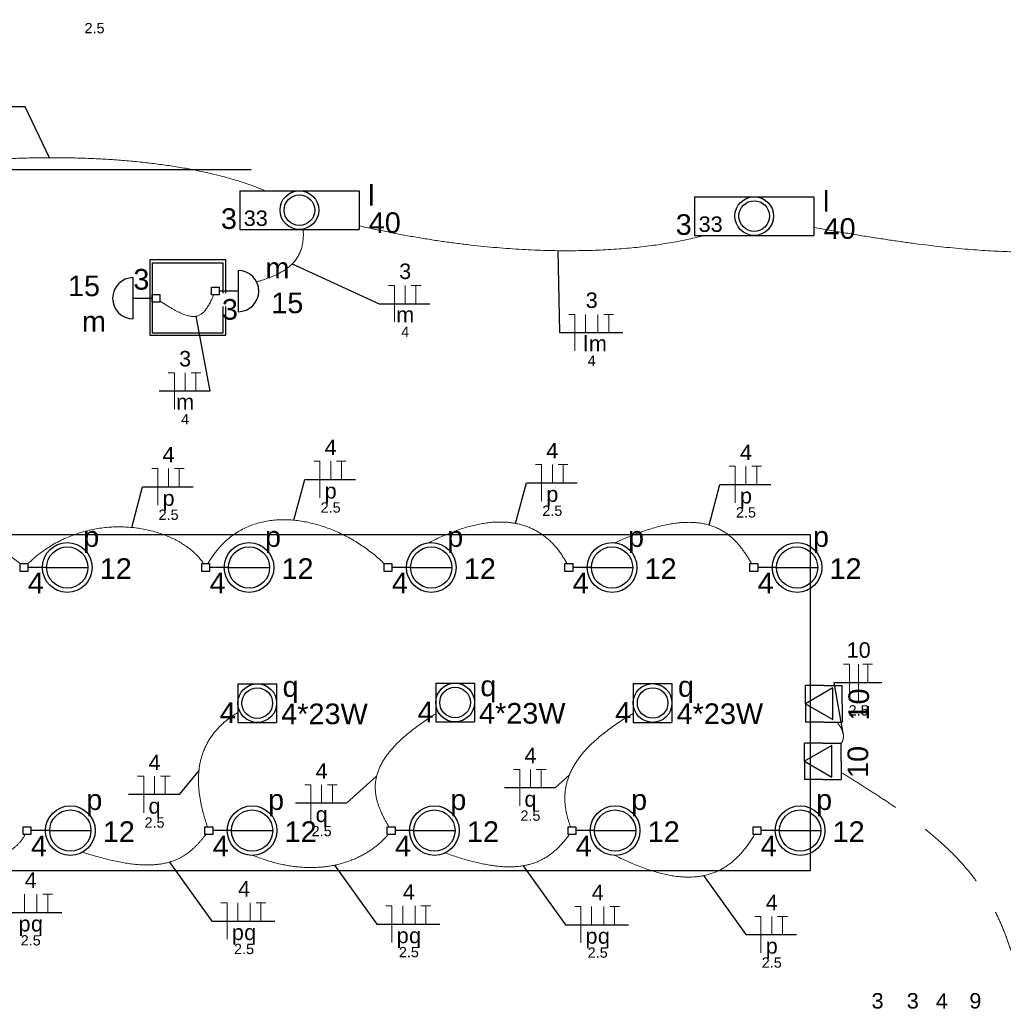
# Model space of a CAD drawing. Header units: millimetres. Extents: x 7 to 269, y 1 to 169.
# Tile 84 of 113: x 80 to 87, y 39 to 46. Entities that reach past the tile are written whole.
import ezdxf

# ---------------------------------------------------------------- set-up
doc = ezdxf.new("R2010")
doc.units = ezdxf.units.MM
doc.header["$MEASUREMENT"] = 0
doc.linetypes.add('Dashed', pattern=[0.75, 0.5, -0.25])
for name, color, linetype, lineweight in [('Eletroduto - Marco Polo', 6, 'Continuous', 9), ('Fiação - Marco Polo', 3, 'Continuous', 9), ('Layout - Marco Polo', 252, 'Continuous', 25), ('Linha de Chamada - Marco Polo', 1, 'Continuous', 25), ('Luminárias - Marco Polo', 5, 'Continuous', 25), ('Textos - Marco Polo', 143, 'Continuous', 25), ('Tomadas - Marco Polo', 150, 'Continuous', 25)]:
    doc.layers.add(name, color=color, linetype=linetype, lineweight=lineweight)
doc.layers.add('Parede - Marco Polo', color=7, linetype='Continuous')
doc.styles.add('Arial', font='arial.ttf')

msp = doc.modelspace()

# ---------------------------------------------------------------- linework, layer by layer
at = {"layer": 'Eletroduto - Marco Polo', "linetype": 'Continuous'}
for points in [[(78.6334, 44.4793), (78.7345, 44.5106), (78.8385, 44.5398), (78.9451, 44.5669), (79.0541, 44.5918), (79.1651, 44.6145), (79.278, 44.6352), (79.3924, 44.6537), (79.508, 44.6702), (79.6246, 44.6845), (79.742, 44.6966), (79.8597, 44.7067), (79.9777, 44.7147), (80.0955, 44.7205), (80.2129, 44.7243), (80.3297, 44.7259), (80.4455, 44.7254), (80.5601, 44.7229), (80.6732, 44.7182), (80.7846, 44.7115), (80.8939, 44.7026), (81.0009, 44.6917), (81.1053, 44.6787), (81.2069, 44.6636), (81.3053, 44.6464), (81.4003, 44.6271), (81.4917, 44.6058), (81.579, 44.5823), (81.6622, 44.5569), (81.7408, 44.5293), (81.8147, 44.4997)], [(82.0742, 44.235), (82.0754, 44.2138), (82.0756, 44.1934), (82.0749, 44.1739), (82.0731, 44.1551), (82.0704, 44.1372), (82.0668, 44.12), (82.0623, 44.1035), (82.0568, 44.0878), (82.0505, 44.0727), (82.0434, 44.0583), (82.0354, 44.0445), (82.0267, 44.0314), (82.0171, 44.0189), (82.0068, 44.0069), (81.9958, 43.9955), (81.984, 43.9846), (81.9715, 43.9743), (81.9584, 43.9644), (81.9445, 43.955), (81.9301, 43.9461), (81.915, 43.9376), (81.8994, 43.9294), (81.8831, 43.9217), (81.8664, 43.9143), (81.849, 43.9073), (81.8312, 43.9005), (81.8129, 43.8941), (81.7941, 43.8879), (81.7749, 43.882), (81.7552, 43.8762)], [(82.4579, 44.26), (82.5572, 44.2379), (82.6553, 44.2175), (82.7525, 44.1987), (82.8485, 44.1815), (82.9434, 44.1659), (83.0371, 44.1518), (83.1295, 44.1393), (83.2207, 44.1282), (83.3106, 44.1186), (83.3991, 44.1104), (83.4862, 44.1036), (83.5719, 44.0982), (83.6561, 44.0941), (83.7387, 44.0912), (83.8198, 44.0896), (83.8993, 44.0892), (83.9772, 44.0901), (84.0533, 44.092), (84.1277, 44.0951), (84.2003, 44.0993), (84.2712, 44.1045), (84.3401, 44.1108), (84.4071, 44.1181), (84.4722, 44.1263), (84.5353, 44.1354), (84.5964, 44.1454), (84.6554, 44.1563), (84.7123, 44.1681), (84.767, 44.1806), (84.8195, 44.1938)], [(85.5706, 44.2487), (85.6743, 44.2301), (85.7754, 44.2126), (85.8738, 44.196), (85.9699, 44.1805), (86.0636, 44.1661), (86.155, 44.1527), (86.2442, 44.1405), (86.3314, 44.1293), (86.4166, 44.1192), (86.4999, 44.1103), (86.5814, 44.1025), (86.6612, 44.0958), (86.7395, 44.0904), (86.8162, 44.0861), (86.8915, 44.083), (86.9656, 44.0811), (87.0384, 44.0805), (87.1101, 44.081), (87.1808, 44.0829), (87.2505, 44.086), (87.3194, 44.0904), (87.3876, 44.0961), (87.4551, 44.1032), (87.5221, 44.1115), (87.5887, 44.1212), (87.6549, 44.1323), (87.7208, 44.1447), (87.7866, 44.1585), (87.8523, 44.1737), (87.9181, 44.1903)], [(81.4627, 43.7867), (81.4549, 43.7695), (81.4473, 43.7534), (81.4397, 43.7384), (81.4322, 43.7243), (81.4247, 43.7113), (81.4172, 43.6994), (81.4095, 43.6885), (81.4017, 43.6787), (81.3938, 43.6699), (81.3855, 43.6623), (81.377, 43.6557), (81.3681, 43.6502), (81.3589, 43.6458), (81.3492, 43.6426), (81.339, 43.6404), (81.3282, 43.6393), (81.3169, 43.6394), (81.3049, 43.6406), (81.2923, 43.643), (81.2789, 43.6465), (81.2647, 43.6511), (81.2497, 43.6569), (81.2338, 43.6639), (81.217, 43.6721), (81.1992, 43.6814), (81.1804, 43.6919), (81.1604, 43.7037), (81.1394, 43.7166), (81.1172, 43.7307), (81.0937, 43.746)], [(81.4231, 41.9491), (81.4514, 41.9943), (81.4817, 42.0355), (81.5141, 42.0726), (81.5482, 42.1059), (81.584, 42.1355), (81.6214, 42.1613), (81.6601, 42.1836), (81.7002, 42.2025), (81.7413, 42.218), (81.7835, 42.2302), (81.8265, 42.2393), (81.8703, 42.2453), (81.9146, 42.2484), (81.9595, 42.2486), (82.0046, 42.2461), (82.0499, 42.241), (82.0953, 42.2333), (82.1406, 42.2232), (82.1857, 42.2107), (82.2304, 42.196), (82.2747, 42.1792), (82.3183, 42.1604), (82.3611, 42.1396), (82.4031, 42.1171), (82.444, 42.0928), (82.4838, 42.0669), (82.5223, 42.0394), (82.5593, 42.0106), (82.5947, 41.9805), (82.6285, 41.9491)], [(80.1917, 41.9487), (80.2352, 41.9877), (80.2798, 42.023), (80.3253, 42.0548), (80.3716, 42.0831), (80.4186, 42.1081), (80.4661, 42.1299), (80.5139, 42.1485), (80.5619, 42.1641), (80.6101, 42.1767), (80.6582, 42.1865), (80.7061, 42.1936), (80.7536, 42.1981), (80.8007, 42.2), (80.8472, 42.1995), (80.8929, 42.1967), (80.9377, 42.1918), (80.9815, 42.1847), (81.0242, 42.1756), (81.0655, 42.1646), (81.1054, 42.1518), (81.1436, 42.1373), (81.1802, 42.1213), (81.2148, 42.1038), (81.2475, 42.0848), (81.278, 42.0646), (81.3062, 42.0433), (81.332, 42.0209), (81.3552, 41.9975), (81.3757, 41.9732), (81.3933, 41.9482)], [(82.9341, 42.0916), (82.9833, 42.116), (83.0312, 42.138), (83.0778, 42.1576), (83.123, 42.1748), (83.167, 42.1896), (83.2097, 42.2023), (83.2512, 42.2126), (83.2913, 42.2209), (83.3303, 42.2269), (83.368, 42.231), (83.4044, 42.2329), (83.4397, 42.2329), (83.4737, 42.231), (83.5066, 42.2271), (83.5383, 42.2215), (83.5688, 42.214), (83.5981, 42.2048), (83.6263, 42.1939), (83.6534, 42.1814), (83.6793, 42.1672), (83.7041, 42.1515), (83.7278, 42.1343), (83.7504, 42.1157), (83.772, 42.0956), (83.7924, 42.0742), (83.8118, 42.0515), (83.8302, 42.0275), (83.8475, 42.0023), (83.8637, 41.9759), (83.879, 41.9484)], [(84.2076, 42.0907), (84.2667, 42.1173), (84.3231, 42.1408), (84.377, 42.1614), (84.4284, 42.1791), (84.4774, 42.194), (84.5241, 42.2063), (84.5685, 42.216), (84.6107, 42.2232), (84.6509, 42.228), (84.689, 42.2305), (84.7251, 42.2309), (84.7594, 42.2292), (84.7919, 42.2254), (84.8226, 42.2198), (84.8517, 42.2123), (84.8793, 42.2032), (84.9053, 42.1924), (84.9299, 42.1801), (84.9532, 42.1664), (84.9752, 42.1513), (84.9961, 42.1351), (85.0158, 42.1177), (85.0345, 42.0992), (85.0522, 42.0798), (85.069, 42.0596), (85.085, 42.0386), (85.1003, 42.0169), (85.115, 41.9947), (85.129, 41.972), (85.1426, 41.949)], [(79.2379, 42.0693), (79.2789, 42.0826), (79.3193, 42.0941), (79.3592, 42.104), (79.3984, 42.1123), (79.437, 42.119), (79.475, 42.1243), (79.5123, 42.1281), (79.5489, 42.1305), (79.5848, 42.1317), (79.62, 42.1315), (79.6544, 42.1302), (79.6881, 42.1276), (79.7209, 42.124), (79.753, 42.1194), (79.7842, 42.1137), (79.8146, 42.1071), (79.8441, 42.0997), (79.8726, 42.0914), (79.9003, 42.0823), (79.9271, 42.0725), (79.9528, 42.0621), (79.9777, 42.051), (80.0015, 42.0394), (80.0243, 42.0273), (80.046, 42.0148), (80.0667, 42.0018), (80.0863, 41.9886), (80.1048, 41.9751), (80.1222, 41.9613), (80.1384, 41.9474)], [(81.6276, 40.9293), (81.5932, 40.9074), (81.5616, 40.8847), (81.5328, 40.8611), (81.5065, 40.8368), (81.4828, 40.8118), (81.4614, 40.7862), (81.4424, 40.76), (81.4256, 40.7334), (81.4109, 40.7063), (81.3983, 40.6788), (81.3875, 40.6511), (81.3786, 40.6231), (81.3715, 40.5949), (81.3659, 40.5666), (81.3619, 40.5382), (81.3593, 40.5099), (81.3581, 40.4816), (81.3581, 40.4534), (81.3593, 40.4255), (81.3615, 40.3978), (81.3646, 40.3704), (81.3687, 40.3434), (81.3734, 40.3168), (81.3788, 40.2908), (81.3848, 40.2653), (81.3913, 40.2405), (81.3981, 40.2163), (81.4052, 40.1929), (81.4124, 40.1703), (81.4197, 40.1486)], [(82.9821, 40.921), (82.9318, 40.8887), (82.8853, 40.857), (82.8425, 40.8259), (82.8034, 40.7955), (82.7678, 40.7656), (82.7355, 40.7362), (82.7065, 40.7074), (82.6806, 40.6791), (82.6578, 40.6513), (82.6378, 40.624), (82.6206, 40.5971), (82.6061, 40.5707), (82.5941, 40.5447), (82.5845, 40.5191), (82.5772, 40.4939), (82.572, 40.4691), (82.569, 40.4445), (82.5678, 40.4204), (82.5685, 40.3965), (82.5708, 40.3729), (82.5747, 40.3496), (82.58, 40.3265), (82.5867, 40.3036), (82.5946, 40.281), (82.6036, 40.2585), (82.6135, 40.2363), (82.6243, 40.2141), (82.6357, 40.1921), (82.6478, 40.1702), (82.6604, 40.1484)], [(84.3327, 40.9228), (84.2831, 40.8931), (84.2369, 40.8636), (84.1939, 40.8343), (84.1542, 40.8054), (84.1174, 40.7766), (84.0836, 40.7481), (84.0527, 40.7199), (84.0246, 40.692), (83.9991, 40.6643), (83.9762, 40.6368), (83.9557, 40.6097), (83.9376, 40.5828), (83.9218, 40.5562), (83.9081, 40.5299), (83.8965, 40.5038), (83.8869, 40.478), (83.8791, 40.4525), (83.8731, 40.4273), (83.8688, 40.4024), (83.8661, 40.3778), (83.8648, 40.3535), (83.8649, 40.3294), (83.8662, 40.3057), (83.8688, 40.2822), (83.8724, 40.2591), (83.877, 40.2362), (83.8825, 40.2137), (83.8888, 40.1915), (83.8957, 40.1696), (83.9032, 40.148)], [(79.3203, 39.9651), (79.3687, 39.9525), (79.4156, 39.9414), (79.4611, 39.9317), (79.5051, 39.9234), (79.5476, 39.9166), (79.5887, 39.911), (79.6284, 39.9068), (79.6666, 39.9039), (79.7035, 39.9022), (79.739, 39.9017), (79.773, 39.9024), (79.8058, 39.9042), (79.8371, 39.9072), (79.8671, 39.9112), (79.8958, 39.9163), (79.9231, 39.9224), (79.9491, 39.9295), (79.9739, 39.9375), (79.9973, 39.9464), (80.0194, 39.9562), (80.0403, 39.9669), (80.0599, 39.9784), (80.0783, 39.9906), (80.0954, 40.0036), (80.1114, 40.0173), (80.1261, 40.0317), (80.1395, 40.0468), (80.1519, 40.0624), (80.163, 40.0787), (80.1729, 40.0955)], [(80.5655, 39.9741), (80.6208, 39.9566), (80.6733, 39.9412), (80.7232, 39.928), (80.7706, 39.9167), (80.8156, 39.9073), (80.8583, 39.8998), (80.8986, 39.894), (80.9369, 39.89), (80.973, 39.8876), (81.0072, 39.8868), (81.0394, 39.8875), (81.0699, 39.8896), (81.0986, 39.8932), (81.1257, 39.898), (81.1512, 39.904), (81.1753, 39.9112), (81.198, 39.9195), (81.2194, 39.9288), (81.2397, 39.9391), (81.2588, 39.9502), (81.2769, 39.9622), (81.2941, 39.9749), (81.3104, 39.9883), (81.326, 40.0023), (81.3409, 40.0168), (81.3552, 40.0318), (81.3691, 40.0473), (81.3825, 40.063), (81.3957, 40.079), (81.4086, 40.0952)], [(81.7326, 39.9519), (81.773, 39.9361), (81.813, 39.9221), (81.8525, 39.9099), (81.8915, 39.8993), (81.9299, 39.8904), (81.9679, 39.8831), (82.0053, 39.8773), (82.0421, 39.8731), (82.0783, 39.8704), (82.1138, 39.8692), (82.1487, 39.8694), (82.1829, 39.871), (82.2164, 39.8739), (82.2492, 39.8782), (82.2812, 39.8837), (82.3125, 39.8905), (82.3429, 39.8985), (82.3725, 39.9076), (82.4013, 39.9179), (82.4292, 39.9293), (82.4562, 39.9417), (82.4823, 39.9552), (82.5074, 39.9696), (82.5316, 39.9849), (82.5548, 40.0012), (82.577, 40.0183), (82.5981, 40.0363), (82.6182, 40.055), (82.6372, 40.0746), (82.6551, 40.0948)], [(83.0455, 39.9687), (83.0903, 39.9532), (83.1336, 39.9391), (83.1754, 39.9263), (83.2158, 39.915), (83.2548, 39.905), (83.2924, 39.8965), (83.3287, 39.8893), (83.3638, 39.8835), (83.3977, 39.879), (83.4303, 39.876), (83.4619, 39.8742), (83.4923, 39.8739), (83.5216, 39.8749), (83.5499, 39.8773), (83.5773, 39.881), (83.6036, 39.886), (83.6291, 39.8924), (83.6537, 39.9001), (83.6775, 39.9092), (83.7004, 39.9195), (83.7226, 39.9313), (83.7441, 39.9443), (83.765, 39.9586), (83.7852, 39.9743), (83.8048, 39.9912), (83.8238, 40.0095), (83.8424, 40.029), (83.8604, 40.0499), (83.878, 40.072), (83.8952, 40.0955)], [(84.2097, 39.9511), (84.2621, 39.9257), (84.3126, 39.9028), (84.3614, 39.8825), (84.4084, 39.8646), (84.4536, 39.8491), (84.4972, 39.8359), (84.5392, 39.8251), (84.5796, 39.8165), (84.6185, 39.8101), (84.6559, 39.8059), (84.6918, 39.8038), (84.7264, 39.8037), (84.7596, 39.8056), (84.7915, 39.8095), (84.8222, 39.8153), (84.8516, 39.8229), (84.8799, 39.8323), (84.9071, 39.8435), (84.9332, 39.8563), (84.9583, 39.8708), (84.9824, 39.8869), (85.0056, 39.9045), (85.0279, 39.9237), (85.0494, 39.9442), (85.0701, 39.9662), (85.09, 39.9894), (85.1092, 40.014), (85.1278, 40.0398), (85.1458, 40.0668), (85.1632, 40.0949)]]:
    msp.add_spline(points, degree=3, dxfattribs=at)
at = {"layer": 'Eletroduto - Marco Polo', "linetype": 'Dashed'}
for points in [[(85.7549, 40.7168), (85.758, 40.722), (85.7607, 40.7271), (85.7631, 40.7322), (85.7652, 40.7371), (85.767, 40.7421), (85.7684, 40.7469), (85.7696, 40.7517), (85.7704, 40.7565), (85.771, 40.7612), (85.7713, 40.7659), (85.7713, 40.7705), (85.7711, 40.7752), (85.7706, 40.7798), (85.7698, 40.7845), (85.7688, 40.7891), (85.7675, 40.7938), (85.766, 40.7984), (85.7643, 40.8031), (85.7623, 40.8079), (85.7601, 40.8126), (85.7577, 40.8175), (85.7551, 40.8224), (85.7523, 40.8273), (85.7493, 40.8323), (85.7461, 40.8374), (85.7427, 40.8426), (85.7392, 40.8478), (85.7354, 40.8532), (85.7315, 40.8586), (85.7275, 40.8642)], [(86.8735, 36.1047), (86.9125, 36.4283), (86.9465, 36.7326), (86.9755, 37.0185), (86.9995, 37.2867), (87.0184, 37.5379), (87.0322, 37.7729), (87.0408, 37.9925), (87.0443, 38.1974), (87.0426, 38.3884), (87.0357, 38.5663), (87.0235, 38.7316), (87.0061, 38.8854), (86.9833, 39.0282), (86.9552, 39.1609), (86.9218, 39.2841), (86.8829, 39.3987), (86.8386, 39.5055), (86.7889, 39.6051), (86.7337, 39.6983), (86.673, 39.7859), (86.6067, 39.8686), (86.5349, 39.9472), (86.4575, 40.0224), (86.3744, 40.095), (86.2857, 40.1658), (86.1913, 40.2355), (86.0912, 40.3048), (85.9854, 40.3745), (85.8738, 40.4454), (85.7564, 40.5182)]]:
    msp.add_spline(points, degree=3, dxfattribs=at)
at = {"layer": 'Fiação - Marco Polo'}
for p, q in [((82.6572, 43.8521), (82.6988, 43.8521)), ((82.6988, 43.6021), (82.6988, 43.8521)), ((82.7724, 43.7271), (82.7724, 43.8521)), ((82.8127, 43.8521), (82.8794, 43.8521)), ((82.846, 43.7271), (82.846, 43.8521)), ((83.8911, 43.654), (83.9327, 43.654)), ((83.9327, 43.404), (83.9327, 43.654)), ((84.0063, 43.529), (84.0063, 43.654)), ((84.091, 43.529), (84.091, 43.654)), ((84.1313, 43.654), (84.198, 43.654)), ((84.1647, 43.529), (84.1647, 43.654)), ((81.1517, 43.2542), (81.1933, 43.2542)), ((81.1933, 43.0042), (81.1933, 43.2542)), ((81.267, 43.1292), (81.267, 43.2542)), ((81.3072, 43.2542), (81.3739, 43.2542)), ((81.3406, 43.1292), (81.3406, 43.2542)), ((82.1473, 42.6484), (82.189, 42.6484)), ((82.189, 42.3984), (82.189, 42.6484)), ((82.2626, 42.5234), (82.2626, 42.6484)), ((82.3029, 42.6484), (82.3695, 42.6484)), ((82.3362, 42.5234), (82.3362, 42.6484)), ((81.038, 42.5988), (81.0797, 42.5988)), ((81.0797, 42.3488), (81.0797, 42.5988)), ((81.1533, 42.4738), (81.1533, 42.5988)), ((81.1936, 42.5988), (81.2602, 42.5988)), ((81.2269, 42.4738), (81.2269, 42.5988)), ((83.6639, 42.6265), (83.7056, 42.6265)), ((83.7056, 42.3765), (83.7056, 42.6265)), ((83.7792, 42.5015), (83.7792, 42.6265)), ((83.8195, 42.6265), (83.8862, 42.6265)), ((83.8528, 42.5015), (83.8528, 42.6265)), ((84.9887, 42.615), (85.0303, 42.615)), ((85.0303, 42.365), (85.0303, 42.615)), ((85.1039, 42.49), (85.1039, 42.615)), ((85.1442, 42.615), (85.2108, 42.615)), ((85.1775, 42.49), (85.1775, 42.615)), ((85.7708, 41.2606), (85.8125, 41.2606)), ((85.8125, 41.0106), (85.8125, 41.2606)), ((85.875, 41.0106), (85.875, 41.2606)), ((85.9042, 41.2606), (85.9708, 41.2606)), ((85.9375, 41.1356), (85.9375, 41.2606)), ((80.942, 40.4931), (80.9837, 40.4931)), ((80.9837, 40.2431), (80.9837, 40.4931)), ((81.0573, 40.3681), (81.0573, 40.4931)), ((81.0976, 40.4931), (81.1642, 40.4931)), ((81.1309, 40.3681), (81.1309, 40.4931)), ((83.5141, 40.5403), (83.5558, 40.5403)), ((83.5558, 40.2903), (83.5558, 40.5403)), ((83.6294, 40.4153), (83.6294, 40.5403)), ((83.6696, 40.5403), (83.7363, 40.5403)), ((83.703, 40.4153), (83.703, 40.5403)), ((82.0854, 40.4347), (82.1272, 40.4347)), ((82.1272, 40.1847), (82.1272, 40.4347)), ((82.2007, 40.3097), (82.2007, 40.4347)), ((82.241, 40.4347), (82.3077, 40.4347)), ((82.2743, 40.3097), (82.2743, 40.4347)), ((80.168, 39.562), (80.168, 39.687)), ((80.2527, 39.562), (80.2527, 39.687)), ((80.293, 39.687), (80.3597, 39.687)), ((80.3264, 39.562), (80.3264, 39.687)), ((81.5122, 39.6281), (81.5539, 39.6281)), ((81.5539, 39.3781), (81.5539, 39.6281)), ((81.6275, 39.5031), (81.6275, 39.6281)), ((81.7122, 39.5031), (81.7122, 39.6281)), ((81.7525, 39.6281), (81.8191, 39.6281)), ((81.7858, 39.5031), (81.7858, 39.6281)), ((82.6399, 39.6066), (82.6816, 39.6066)), ((82.6816, 39.3566), (82.6816, 39.6066)), ((82.7553, 39.4816), (82.7553, 39.6066)), ((82.84, 39.4816), (82.84, 39.6066)), ((82.8803, 39.6066), (82.9469, 39.6066)), ((82.9136, 39.4816), (82.9136, 39.6066)), ((83.932, 39.6029), (83.9736, 39.6029)), ((83.9736, 39.3529), (83.9736, 39.6029)), ((84.0472, 39.4779), (84.0472, 39.6029)), ((84.132, 39.4779), (84.132, 39.6029)), ((84.1722, 39.6029), (84.2389, 39.6029)), ((84.2056, 39.4779), (84.2056, 39.6029)), ((85.165, 39.5348), (85.2067, 39.5348)), ((85.2067, 39.2848), (85.2067, 39.5348)), ((85.2803, 39.4098), (85.2803, 39.5348)), ((85.3206, 39.5348), (85.3873, 39.5348)), ((85.3539, 39.4098), (85.3539, 39.5348))]:
    msp.add_line(p, q, dxfattribs=at)
at = {"layer": 'Layout - Marco Polo'}
for p, q in [((81.7178, 44.6433), (77.9779, 44.6433)), ((77.9779, 42.1468), (85.5438, 42.1468)), ((85.5438, 42.1468), (85.5438, 39.8468)), ((85.5438, 39.8468), (77.9779, 39.8468))]:
    msp.add_line(p, q, dxfattribs=at)
at = {"layer": 'Linha de Chamada - Marco Polo'}
for p, q in [((80.1725, 45.0748), (79.8253, 45.0748)), ((80.3393, 44.7259), (80.1725, 45.0748)), ((83.816, 44.0897), (83.8286, 43.529)), ((81.9997, 43.9994), (82.5947, 43.7271)), ((82.5947, 43.7271), (82.9419, 43.7271)), ((81.3409, 43.6407), (81.4364, 43.1292)), ((83.8286, 43.529), (84.2605, 43.529)), ((81.4364, 43.1292), (81.0892, 43.1292)), ((82.0109, 42.2456), (82.0848, 42.5234)), ((82.0848, 42.5234), (82.432, 42.5234)), ((80.9017, 42.196), (80.9755, 42.4738)), ((80.9755, 42.4738), (81.3227, 42.4738)), ((83.5276, 42.2236), (83.6014, 42.5015)), ((83.6014, 42.5015), (83.9487, 42.5015)), ((84.8523, 42.2122), (84.9262, 42.49)), ((84.9262, 42.49), (85.2733, 42.49)), ((85.7692, 40.7873), (85.7083, 41.1356)), ((85.7083, 41.1356), (86.0333, 41.1356)), ((81.3614, 40.5333), (81.2267, 40.3681)), ((82.577, 40.4935), (82.3702, 40.3097)), ((83.8967, 40.5043), (83.7988, 40.4153)), ((81.2267, 40.3681), (80.8795, 40.3681)), ((83.7988, 40.4153), (83.4516, 40.4153)), ((82.3702, 40.3097), (82.0229, 40.3097)), ((81.1609, 39.9067), (81.4497, 39.5031)), ((82.2886, 39.8852), (82.5774, 39.4816)), ((83.5806, 39.8815), (83.8695, 39.4779)), ((84.8137, 39.8135), (85.1025, 39.4098)), ((79.9903, 39.562), (80.4222, 39.562)), ((81.4497, 39.5031), (81.8816, 39.5031)), ((82.5774, 39.4816), (83.0094, 39.4816)), ((83.8695, 39.4779), (84.3014, 39.4779)), ((85.1025, 39.4098), (85.4498, 39.4098))]:
    msp.add_line(p, q, dxfattribs=at)
at = {"layer": 'Luminárias - Marco Polo'}
for p, q in [((81.6405, 44.4995), (82.4565, 44.4995)), ((81.6405, 44.4995), (81.6405, 44.2345)), ((82.4565, 44.4995), (82.4565, 44.2345)), ((84.7524, 44.4588), (85.5684, 44.4588)), ((84.7524, 44.4588), (84.7524, 44.1938)), ((85.5684, 44.4588), (85.5684, 44.1938)), ((81.6405, 44.2345), (82.4565, 44.2345)), ((84.7524, 44.1938), (85.5684, 44.1938)), ((81.6294, 43.9545), (81.6294, 43.672)), ((80.9119, 43.6228), (80.9119, 43.9053)), ((81.0404, 43.7375), (81.0404, 43.7906)), ((81.0404, 43.7906), (81.0934, 43.7906)), ((81.0934, 43.7906), (81.0934, 43.7375)), ((81.4479, 43.7867), (81.4479, 43.8398)), ((81.4479, 43.8398), (81.5008, 43.8398)), ((81.5008, 43.8398), (81.5008, 43.7867)), ((81.6294, 43.8132), (81.5008, 43.8132)), ((80.9119, 43.764), (81.0404, 43.764)), ((81.0934, 43.7375), (81.0404, 43.7375)), ((81.5008, 43.7867), (81.4479, 43.7867)), ((80.1382, 41.9486), (80.1912, 41.9486)), ((80.1382, 41.8956), (80.1382, 41.9486)), ((80.1912, 41.9486), (80.1912, 41.8956)), ((80.3192, 41.922), (80.1912, 41.922)), ((80.3192, 41.922), (80.6017, 41.922)), ((81.3817, 41.9486), (81.4347, 41.9486)), ((81.3817, 41.8956), (81.3817, 41.9486)), ((81.4347, 41.9486), (81.4347, 41.8956)), ((81.5627, 41.922), (81.4347, 41.922)), ((81.5627, 41.922), (81.8452, 41.922)), ((82.6288, 41.9486), (82.6818, 41.9486)), ((82.6288, 41.8956), (82.6288, 41.9486)), ((82.6818, 41.9486), (82.6818, 41.8956)), ((82.8098, 41.922), (82.6818, 41.922)), ((82.8098, 41.922), (83.0923, 41.922)), ((83.8657, 41.9486), (83.9186, 41.9486)), ((83.8657, 41.8956), (83.8657, 41.9486)), ((83.9186, 41.9486), (83.9186, 41.8956)), ((84.0466, 41.922), (83.9186, 41.922)), ((84.0466, 41.922), (84.3291, 41.922)), ((85.1312, 41.9486), (85.1842, 41.9486)), ((85.1312, 41.8956), (85.1312, 41.9486)), ((85.1842, 41.9486), (85.1842, 41.8956)), ((85.3123, 41.922), (85.1842, 41.922)), ((85.3123, 41.922), (85.5948, 41.922)), ((80.1912, 41.8956), (80.1382, 41.8956)), ((81.4347, 41.8956), (81.3817, 41.8956)), ((82.6818, 41.8956), (82.6288, 41.8956)), ((83.9186, 41.8956), (83.8657, 41.8956)), ((85.1842, 41.8956), (85.1312, 41.8956)), ((81.6281, 41.1264), (81.8931, 41.1264)), ((81.6281, 41.1264), (81.6281, 40.8614)), ((81.8931, 41.1264), (81.8931, 40.8614)), ((82.9813, 41.1307), (83.2464, 41.1307)), ((82.9813, 41.1307), (82.9813, 40.8657)), ((83.2464, 41.1307), (83.2464, 40.8657)), ((84.3328, 41.1275), (84.5978, 41.1275)), ((84.3328, 41.1275), (84.3328, 40.8625)), ((84.5978, 41.1275), (84.5978, 40.8625)), ((81.6281, 40.8614), (81.8931, 40.8614)), ((82.9813, 40.8657), (83.2464, 40.8657)), ((84.3328, 40.8625), (84.5978, 40.8625)), ((80.1593, 40.1483), (80.2122, 40.1483)), ((80.1593, 40.0953), (80.1593, 40.1483)), ((80.2122, 40.0953), (80.1593, 40.0953)), ((80.2122, 40.1483), (80.2122, 40.0953)), ((80.3402, 40.1217), (80.2122, 40.1217)), ((80.3402, 40.1217), (80.6227, 40.1217)), ((81.4027, 40.1483), (81.4557, 40.1483)), ((81.4027, 40.0953), (81.4027, 40.1483)), ((81.4557, 40.0953), (81.4027, 40.0953)), ((81.4557, 40.1483), (81.4557, 40.0953)), ((81.5837, 40.1217), (81.4557, 40.1217)), ((81.5837, 40.1217), (81.8662, 40.1217)), ((82.6499, 40.1483), (82.7028, 40.1483)), ((82.6499, 40.0953), (82.6499, 40.1483)), ((82.7028, 40.0953), (82.6499, 40.0953)), ((82.7028, 40.1483), (82.7028, 40.0953)), ((82.8308, 40.1217), (82.7028, 40.1217)), ((82.8308, 40.1217), (83.1133, 40.1217)), ((83.8867, 40.1483), (83.9397, 40.1483)), ((83.8867, 40.0953), (83.8867, 40.1483)), ((83.9397, 40.0953), (83.8867, 40.0953)), ((83.9397, 40.1483), (83.9397, 40.0953)), ((84.0677, 40.1217), (83.9397, 40.1217)), ((84.0677, 40.1217), (84.3501, 40.1217)), ((85.1522, 40.1483), (85.2053, 40.1483)), ((85.1522, 40.0953), (85.1522, 40.1483)), ((85.2053, 40.0953), (85.1522, 40.0953)), ((85.2053, 40.1483), (85.2053, 40.0953)), ((85.3332, 40.1217), (85.2053, 40.1217)), ((85.3332, 40.1217), (85.6157, 40.1217))]:
    msp.add_line(p, q, dxfattribs=at)
for centre, radius in [((82.0486, 44.367), 0.1325), ((82.0486, 44.367), 0.1046), ((85.1604, 44.3264), 0.1325), ((85.1604, 44.3264), 0.1046), ((80.4605, 41.922), 0.17), ((80.4605, 41.922), 0.1412), ((81.704, 41.922), 0.17), ((81.704, 41.922), 0.1412), ((82.9511, 41.922), 0.17), ((82.9511, 41.922), 0.1412), ((84.1879, 41.922), 0.17), ((84.1879, 41.922), 0.1412), ((85.4535, 41.922), 0.17), ((85.4535, 41.922), 0.1412), ((81.7605, 40.9939), 0.1325), ((81.7605, 40.9939), 0.1046), ((83.1138, 40.9982), 0.1325), ((83.1138, 40.9982), 0.1046), ((84.4654, 40.995), 0.1325), ((84.4654, 40.995), 0.1046), ((80.4815, 40.1217), 0.17), ((81.725, 40.1217), 0.17), ((82.9721, 40.1217), 0.17), ((84.2089, 40.1217), 0.17), ((85.4745, 40.1217), 0.17), ((80.4815, 40.1217), 0.1412), ((81.725, 40.1217), 0.1412), ((82.9721, 40.1217), 0.1412), ((84.2089, 40.1217), 0.1412), ((85.4745, 40.1217), 0.1412)]:
    msp.add_circle(centre, radius, dxfattribs=at)
for centre, start, end in [((81.6294, 43.8132), 270, 90), ((80.9119, 43.764), 90, 270)]:
    msp.add_arc(centre, 0.1412, start, end, dxfattribs=at)
at = {"layer": 'Parede - Marco Polo'}
for p, q in [((81.5443, 44.0263), (81.0243, 44.0263)), ((81.0243, 44.0263), (81.0243, 43.5113)), ((81.0443, 44.0063), (81.5243, 44.0063)), ((81.0443, 43.5263), (81.0443, 44.0063)), ((81.5243, 44.0063), (81.5243, 43.7988)), ((81.5443, 43.7988), (81.5443, 44.0263)), ((81.5243, 43.7088), (81.5243, 43.5263)), ((81.5443, 43.5113), (81.5443, 43.7088)), ((81.5243, 43.5263), (81.0443, 43.5263)), ((81.0243, 43.5113), (81.5443, 43.5113))]:
    msp.add_line(p, q, dxfattribs=at)
at = {"layer": 'Tomadas - Marco Polo'}
for p, q in [((85.511, 40.9892), (85.511, 41.1142)), ((85.636, 41.1142), (85.511, 41.1142)), ((85.6985, 41.0975), (85.511, 40.9892)), ((85.636, 41.1142), (85.761, 41.1142)), ((85.6985, 40.8809), (85.6985, 41.0975)), ((85.761, 40.9892), (85.761, 41.1142)), ((85.511, 40.9892), (85.6985, 40.8809)), ((85.511, 40.9892), (85.511, 40.8642)), ((85.761, 40.9892), (85.761, 40.8642)), ((85.636, 40.8642), (85.511, 40.8642)), ((85.636, 40.8642), (85.761, 40.8642)), ((85.5049, 40.5958), (85.5049, 40.7208)), ((85.6299, 40.7208), (85.5049, 40.7208)), ((85.6924, 40.704), (85.5049, 40.5958)), ((85.6299, 40.7208), (85.7549, 40.7208)), ((85.6924, 40.4875), (85.6924, 40.704)), ((85.7549, 40.5958), (85.7549, 40.7208)), ((85.5049, 40.5958), (85.6924, 40.4875)), ((85.5049, 40.5958), (85.5049, 40.4708)), ((85.7549, 40.5958), (85.7549, 40.4708)), ((85.6299, 40.4708), (85.5049, 40.4708)), ((85.6299, 40.4708), (85.7549, 40.4708))]:
    msp.add_line(p, q, dxfattribs=at)

# ---------------------------------------------------------------- texts
at = {"layer": 'Fiação - Marco Polo', "attachment_point": 8, "line_spacing_factor": 0.798, "style": 'Arial'}
for s, insert, char_height, width in [('2.5', (80.647, 45.5762), 0.0706, 0.25416), ('3', (82.7725, 43.8943), 0.1059, 0.12708), ('3', (84.0485, 43.6963), 0.1059, 0.12708), ('m', (82.7725, 43.5998), 0.1059, 0.12708), ('4', (82.7725, 43.4997), 0.0706, 0.08472), ('l', (84.0065, 43.4018), 0.1059, 0.12708), ('m', (84.091, 43.4018), 0.1059, 0.12708), ('3', (81.267, 43.2963), 0.1059, 0.12708), ('4', (84.0485, 43.3017), 0.0706, 0.08472), ('m', (81.267, 43.0023), 0.1059, 0.12708), ('4', (81.267, 42.9017), 0.0706, 0.08472), ('4', (81.1535, 42.6413), 0.1059, 0.12708), ('4', (82.2625, 42.6908), 0.1059, 0.12708), ('4', (83.779, 42.6688), 0.1059, 0.12708), ('4', (85.104, 42.6573), 0.1059, 0.12708), ('p', (82.2625, 42.3614), 0.1059, 0.12708), ('p', (83.779, 42.3394), 0.1059, 0.12708), ('p', (81.1535, 42.3119), 0.1059, 0.12708), ('2.5', (82.2625, 42.2962), 0.0706, 0.25416), ('p', (85.104, 42.3279), 0.1059, 0.12708), ('2.5', (81.1535, 42.2467), 0.0706, 0.25416), ('2.5', (83.779, 42.2742), 0.0706, 0.25416), ('2.5', (85.104, 42.2627), 0.0706, 0.25416), ('10', (85.875, 41.3028), 0.1059, 0.25416), ('2.5', (85.875, 40.9082), 0.0706, 0.25416), ('4', (83.6295, 40.5828), 0.1059, 0.12708), ('4', (81.0575, 40.5353), 0.1059, 0.12708), ('4', (82.201, 40.4768), 0.1059, 0.12708), ('q', (83.6295, 40.2534), 0.1059, 0.12708), ('q', (81.0575, 40.2059), 0.1059, 0.12708), ('2.5', (81.0575, 40.1407), 0.0706, 0.25416), ('q', (82.201, 40.1479), 0.1059, 0.12708), ('2.5', (83.6295, 40.1877), 0.0706, 0.25416), ('2.5', (82.201, 40.0822), 0.0706, 0.25416), ('4', (80.2105, 39.7293), 0.1059, 0.12708), ('4', (81.67, 39.6703), 0.1059, 0.12708), ('4', (82.7975, 39.6488), 0.1059, 0.12708), ('4', (84.0895, 39.6453), 0.1059, 0.12708), ('4', (85.2805, 39.5773), 0.1059, 0.12708), ('p', (80.168, 39.3999), 0.1059, 0.12708), ('q', (80.253, 39.3999), 0.1059, 0.12708), ('2.5', (80.2105, 39.3347), 0.0706, 0.25416), ('p', (81.6275, 39.3409), 0.1059, 0.12708), ('q', (81.712, 39.3409), 0.1059, 0.12708), ('p', (82.7555, 39.3194), 0.1059, 0.12708), ('q', (82.84, 39.3194), 0.1059, 0.12708), ('p', (84.047, 39.3159), 0.1059, 0.12708), ('q', (84.132, 39.3159), 0.1059, 0.12708), ('2.5', (81.67, 39.2757), 0.0706, 0.25416), ('2.5', (82.7975, 39.2542), 0.0706, 0.25416), ('2.5', (84.0895, 39.2507), 0.0706, 0.25416), ('p', (85.2805, 39.2479), 0.1059, 0.12708), ('2.5', (85.2805, 39.1827), 0.0706, 0.25416), ('3', (86.0045, 38.9028), 0.1059, 0.12708), ('3', (86.2455, 38.9028), 0.1059, 0.12708), ('4', (86.444, 38.9028), 0.1059, 0.12708), ('9', (86.6735, 38.9028), 0.1059, 0.12708)]:
    msp.add_mtext(s, dxfattribs=dict(at, insert=insert, char_height=char_height, width=width))
at = {"layer": 'Luminárias - Marco Polo', "char_height": 0.1059, "width": 0.25416, "attachment_point": 7, "line_spacing_factor": 0.798, "style": 'Arial'}
for insert in [(81.668, 44.2573), (84.78, 44.2168)]:
    msp.add_mtext('33', dxfattribs=dict(at, insert=insert))
at = {"layer": 'Textos - Marco Polo', "char_height": 0.1412, "line_spacing_factor": 0.798, "style": 'Arial'}
for s, insert, width, attachment_point in [('l', (82.5185, 44.3975), 0.16944, 7), ('l', (85.6305, 44.357), 0.16944, 7), ('3', (81.5115, 44.2365), 0.16944, 7), ('40', (82.523, 44.209), 0.33888, 7), ('3', (84.6235, 44.196), 0.16944, 7), ('40', (85.635, 44.1685), 0.33888, 7), ('3', (80.9675, 43.821), 0.16944, 8), ('m', (81.8985, 43.9015), 0.16944, 8), ('15', (80.575, 43.7765), 0.33888, 8), ('3', (81.5735, 43.6155), 0.16944, 8), ('15', (81.966, 43.66), 0.33888, 8), ('m', (80.643, 43.535), 0.16944, 8), ('p', (80.6245, 42.0204), 0.16944, 8), ('p', (81.868, 42.0204), 0.16944, 8), ('p', (83.115, 42.0204), 0.16944, 8), ('p', (84.352, 42.0204), 0.16944, 8), ('p', (85.6175, 42.0204), 0.16944, 8), ('12', (80.7925, 41.844), 0.33888, 8), ('12', (82.036, 41.844), 0.33888, 8), ('12', (83.2835, 41.844), 0.33888, 8), ('12', (84.52, 41.844), 0.33888, 8), ('12', (85.7855, 41.844), 0.33888, 8), ('4', (80.2455, 41.7455), 0.16944, 8), ('4', (81.489, 41.7455), 0.16944, 8), ('4', (82.7365, 41.7455), 0.16944, 8), ('4', (83.973, 41.7455), 0.16944, 8), ('4', (85.239, 41.7455), 0.16944, 8), ('q', (81.9335, 40.9944), 0.16944, 7), ('q', (83.2865, 40.9984), 0.16944, 7), ('q', (84.6385, 40.9954), 0.16944, 7), ('4', (81.504, 40.859), 0.16944, 7), ('4*23W', (81.9245, 40.8478), 0.8472, 7), ('4', (82.857, 40.863), 0.16944, 7), ('4*23W', (83.2775, 40.8518), 0.8472, 7), ('4', (84.2085, 40.86), 0.16944, 7), ('4*23W', (84.6295, 40.8488), 0.8472, 7), ('p', (80.6455, 40.2204), 0.16944, 8), ('p', (81.889, 40.2204), 0.16944, 8), ('p', (83.136, 40.2204), 0.16944, 8), ('p', (84.373, 40.2204), 0.16944, 8), ('p', (85.6385, 40.2204), 0.16944, 8), ('12', (80.8135, 40.044), 0.33888, 8), ('12', (82.057, 40.044), 0.33888, 8), ('12', (83.3045, 40.044), 0.33888, 8), ('12', (84.541, 40.044), 0.33888, 8), ('12', (85.8065, 40.044), 0.33888, 8), ('4', (80.2665, 39.9455), 0.16944, 8), ('4', (81.5105, 39.9455), 0.16944, 8), ('4', (82.7575, 39.9455), 0.16944, 8), ('4', (83.994, 39.9455), 0.16944, 8), ('4', (85.2595, 39.9455), 0.16944, 8)]:
    msp.add_mtext(s, dxfattribs=dict(at, insert=insert, width=width, attachment_point=attachment_point))
at = {"layer": 'Textos - Marco Polo', "char_height": 0.1412, "width": 0.33888, "attachment_point": 8, "rotation": 90.00021, "line_spacing_factor": 0.798, "style": 'Arial'}
for insert in [(85.9479, 40.9849), (85.9419, 40.5914)]:
    msp.add_mtext('10', dxfattribs=dict(at, insert=insert))

doc.saveas('drawing.dxf')
